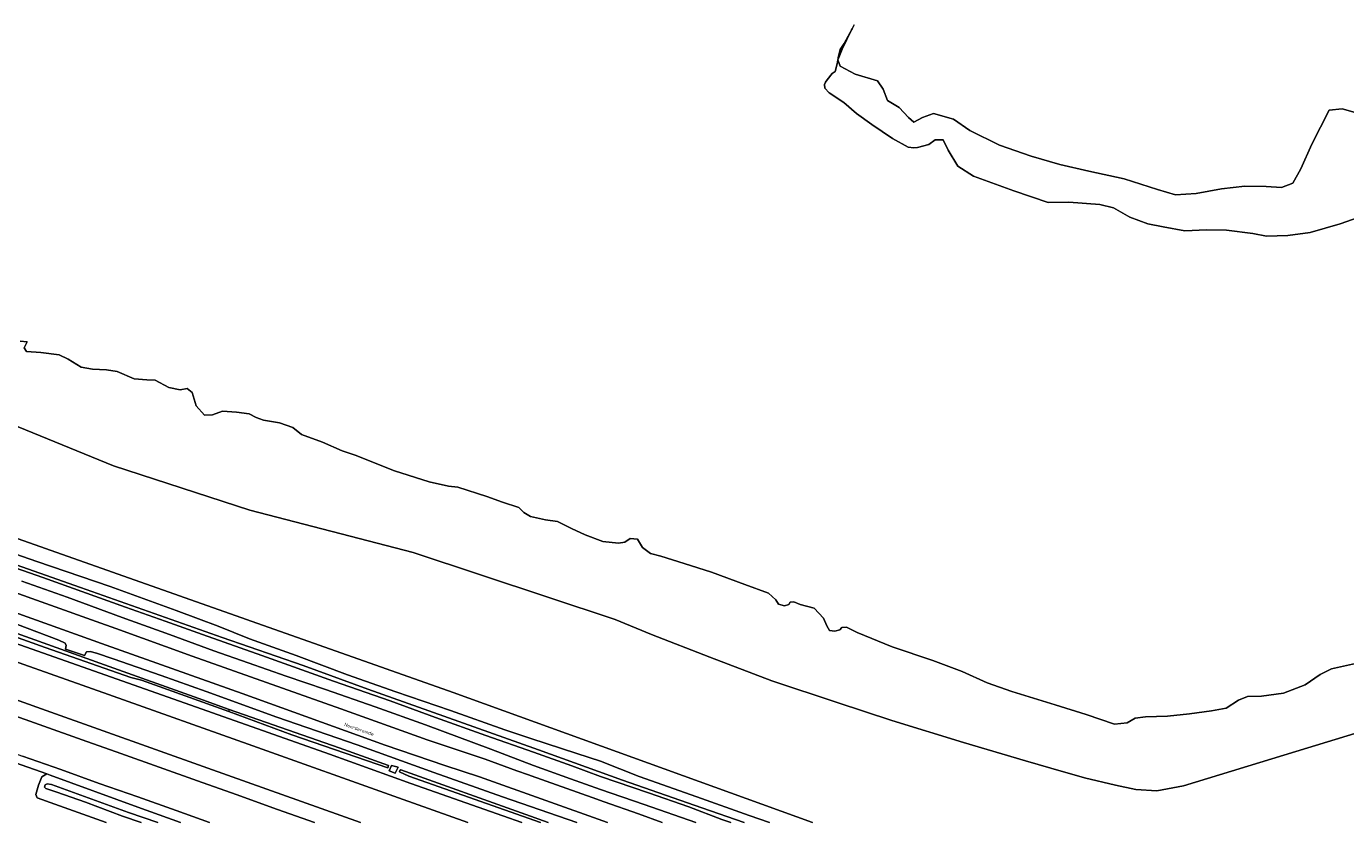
# Model space of a CAD drawing. Header units: metres. Extents: x 264570 to 266133, y 576109 to 577454.
# Tile 6 of 128: x 265211 to 265599, y 576111 to 576345. Entities that reach past the tile are written whole.
import ezdxf
from ezdxf.enums import TextEntityAlignment as Align

# ---------------------------------------------------------------- set-up
doc = ezdxf.new("R2010")
doc.units = ezdxf.units.M
doc.layers.add('B-WE-OG-TOPOGRAFIE-G', color=252, linetype='Continuous', lineweight=15)
doc.styles.add('NLCS-ISO-M200-T50', font='NLCS-ISO.ttf', dxfattribs={"height": 1})

msp = doc.modelspace()

# ---------------------------------------------------------------- linework, layer by layer
at = {"layer": 'B-WE-OG-TOPOGRAFIE-G'}
for points in [[(265442.18, 576110.84), (265336.46, 576149.09), (265135.89, 576219.9), (264996.35, 576268.28), (264915.95, 576296.94), (264874.16, 576311.84), (264823.02, 576331.79), (264749.88, 576362.56), (264745.56, 576371.76), (264746.05, 576376.01), (264745.85, 576379.08), (264744.83, 576384.83), (264736.55, 576431.82), (264721.68, 576516.86), (264709.02, 576588.6), (264703.9, 576617.07), (264698.7, 576633.82), (264690.74, 576649.33)], [(265454.48, 576345.58), (265453.84, 576344.4), (265451.48, 576340.07), (265450.32, 576338.3), (265449.78, 576335.86), (265449.71, 576335.47), (265449.65, 576335.32), (265449.68, 576335.25), (265449.47, 576334.05), (265448.85, 576331.84), (265447.98, 576331.26), (265446.5, 576329.33), (265446, 576328.69), (265445.69, 576328.01), (265445.8, 576326.9), (265447.09, 576325.52), (265451.44, 576322.65), (265455.13, 576319.45), (265459.69, 576316.21), (265465.75, 576312.13), (265470.35, 576309.55), (265472.01, 576309.41), (265473.05, 576309.42), (265476.39, 576310.33), (265478.33, 576311.74), (265480.68, 576311.67), (265482.16, 576308.65), (265485.01, 576303.97), (265489.62, 576300.99), (265501.44, 576296.71), (265511.57, 576293.27), (265517.65, 576293.34), (265526.72, 576292.68), (265530.73, 576291.73), (265535.55, 576288.99), (265540.86, 576287.03), (265545.36, 576286.08), (265551.76, 576284.96), (265558.12, 576285.25), (265564, 576285.18), (265571.77, 576284.2), (265575.74, 576283.4), (265582.07, 576283.54), (265588.58, 576284.42), (265597.47, 576286.96), (265602.71, 576288.86)], [(265605.96, 576318.54), (265598.08, 576320.79), (265594.25, 576320.4), (265589.12, 576310.44), (265585.86, 576303.23), (265583.5, 576299.01), (265580.23, 576297.74), (265575.63, 576297.95), (265569.44, 576298.05), (265562.55, 576297.31), (265555.06, 576295.9), (265549.01, 576295.54), (265543.67, 576297.12), (265533.92, 576300.24), (265523.51, 576302.52), (265514.97, 576304.49), (265506.53, 576306.87), (265497.21, 576310.1), (265488.45, 576314.42), (265483.7, 576317.79), (265477.83, 576319.51), (265474.59, 576318.24), (265472.06, 576316.94), (265470.48, 576318.31), (265467.7, 576321.19), (265464.32, 576323.3), (265462.98, 576326.64), (265461.36, 576329.06), (265454.75, 576331.03), (265450.39, 576333.38), (265449.68, 576335.25), (265449.65, 576335.32), (265449.71, 576335.47), (265450.91, 576338.41), (265453.72, 576344.07), (265453.84, 576344.4), (265454.48, 576345.58)], [(265602.71, 576288.86), (265597.47, 576286.96), (265588.58, 576284.42), (265582.07, 576283.54), (265575.74, 576283.4), (265571.77, 576284.2), (265564, 576285.18), (265558.12, 576285.25), (265551.76, 576284.96), (265545.36, 576286.08), (265540.86, 576287.03), (265535.55, 576288.99), (265530.73, 576291.73), (265526.72, 576292.68), (265517.65, 576293.34), (265511.57, 576293.27), (265501.44, 576296.71), (265489.62, 576300.99), (265485.01, 576303.97), (265482.16, 576308.65), (265480.68, 576311.67), (265478.33, 576311.74), (265476.39, 576310.33), (265473.05, 576309.42), (265472.01, 576309.41), (265470.35, 576309.55), (265465.75, 576312.13), (265459.69, 576316.21), (265455.13, 576319.45), (265451.44, 576322.65), (265447.09, 576325.52), (265445.8, 576326.9), (265445.69, 576328.01), (265446, 576328.69), (265446.5, 576329.33), (265447.98, 576331.26), (265448.85, 576331.84), (265449.47, 576334.05), (265449.68, 576335.25), (265450.39, 576333.38), (265454.75, 576331.03), (265461.36, 576329.06), (265462.98, 576326.64), (265464.32, 576323.3), (265467.7, 576321.19), (265470.48, 576318.31), (265472.06, 576316.94), (265474.59, 576318.24), (265477.83, 576319.51), (265483.7, 576317.79), (265488.45, 576314.42), (265497.21, 576310.1), (265506.53, 576306.87), (265514.97, 576304.49), (265523.51, 576302.52), (265533.92, 576300.24), (265543.67, 576297.12), (265549.01, 576295.54), (265555.06, 576295.9), (265562.55, 576297.31), (265569.44, 576298.05), (265575.63, 576297.95), (265580.23, 576297.74), (265583.5, 576299.01), (265585.86, 576303.23), (265589.12, 576310.44), (265594.25, 576320.4), (265598.08, 576320.79), (265605.96, 576318.54)], [(265209.05, 576252.5), (265211.13, 576252.28), (265210.32, 576250.53), (265210.99, 576249.42), (265215.18, 576249.17), (265220.57, 576248.47), (265223.17, 576247.21), (265227, 576244.8), (265230.42, 576244.21), (265234.54, 576244.06), (265237.63, 576243.51), (265242.65, 576241.4), (265246.36, 576241.15), (265248.85, 576241.04), (265252.79, 576238.81), (265256.14, 576238.15), (265258.22, 576238.53), (265259.67, 576237.41), (265260.9, 576233.44), (265263.31, 576230.69), (265265.69, 576230.84), (265268.58, 576231.89), (265272.72, 576231.64), (265276.45, 576231.12), (265278.53, 576230.05), (265280.72, 576229.2), (265285.36, 576228.42), (265289.3, 576227.09), (265291.91, 576225.01), (265298.08, 576222.72), (265303.84, 576220.2), (265307.7, 576218.91), (265319.19, 576214.38), (265329.38, 576211.09), (265335.16, 576209.84), (265337.87, 576209.48), (265346.39, 576206.77), (265350.98, 576205.15), (265355.83, 576203.56), (265357.31, 576202.12), (265359.23, 576200.93), (265363.62, 576199.87), (265367.23, 576199.47), (265371.27, 576197.32), (265375.3, 576195.48), (265380.5, 576193.52), (265385.16, 576193.08), (265387.04, 576193.35), (265388.58, 576194.43), (265390.7, 576194.24), (265392.18, 576191.77), (265394.51, 576190.03), (265397.58, 576189.25), (265404.42, 576187.09), (265412.51, 576184.57), (265422.28, 576180.89), (265429.24, 576178.35), (265431.41, 576176.4), (265432.19, 576175.14), (265433.93, 576174.62), (265435.27, 576174.99), (265435.64, 576175.72), (265436.67, 576175.76), (265438.56, 576175.02), (265442.69, 576173.89), (265445.4, 576171.02), (265446.4, 576168.73), (265447.21, 576167.39), (265448.73, 576167.17), (265450.28, 576167.54), (265450.88, 576168.25), (265452.17, 576168.32), (265455.3, 576166.77), (265465.63, 576162.55), (265477.64, 576158.51), (265486.26, 576155.29), (265493.61, 576151.96), (265500.9, 576149.44), (265513.64, 576145.45), (265522.69, 576142.69), (265531.09, 576139.82), (265534.78, 576140.19), (265537.17, 576141.56), (265540.22, 576141.94), (265546.69, 576142.13), (265553.13, 576142.88), (265559.57, 576143.74), (265563.94, 576144.52), (265567.51, 576146.83), (265570.14, 576147.95), (265574.3, 576148.07), (265580.78, 576148.89), (265587.19, 576151.33), (265591.58, 576154.44), (265594.94, 576156.11), (265601.95, 576157.68)], [(265601.95, 576157.68), (265594.94, 576156.11), (265591.58, 576154.44), (265587.19, 576151.33), (265580.78, 576148.89), (265574.3, 576148.07), (265570.14, 576147.95), (265567.51, 576146.83), (265563.94, 576144.52), (265559.57, 576143.74), (265553.13, 576142.88), (265546.69, 576142.13), (265540.22, 576141.94), (265537.17, 576141.56), (265534.78, 576140.19), (265531.09, 576139.82), (265522.69, 576142.69), (265513.64, 576145.45), (265500.9, 576149.44), (265493.61, 576151.96), (265486.26, 576155.29), (265477.64, 576158.51), (265465.63, 576162.55), (265455.3, 576166.77), (265452.17, 576168.32), (265450.88, 576168.25), (265450.28, 576167.54), (265448.73, 576167.17), (265447.21, 576167.39), (265446.4, 576168.73), (265445.4, 576171.02), (265442.69, 576173.89), (265438.56, 576175.02), (265436.67, 576175.76), (265435.64, 576175.72), (265435.27, 576174.99), (265433.93, 576174.62), (265432.19, 576175.14), (265431.41, 576176.4), (265429.24, 576178.35), (265422.28, 576180.89), (265412.51, 576184.57), (265404.42, 576187.09), (265397.58, 576189.25), (265394.51, 576190.03), (265392.18, 576191.77), (265390.7, 576194.24), (265388.58, 576194.43), (265387.04, 576193.35), (265385.16, 576193.08), (265380.5, 576193.52), (265375.3, 576195.48), (265371.27, 576197.32), (265367.23, 576199.47), (265363.62, 576199.87), (265359.23, 576200.93), (265357.31, 576202.12), (265355.83, 576203.56), (265350.98, 576205.15), (265346.39, 576206.77), (265337.87, 576209.48), (265335.16, 576209.84), (265329.38, 576211.09), (265319.19, 576214.38), (265307.7, 576218.91), (265303.84, 576220.2), (265298.08, 576222.72), (265291.91, 576225.01), (265289.3, 576227.09), (265285.36, 576228.42), (265280.72, 576229.2), (265278.53, 576230.05), (265276.45, 576231.12), (265272.72, 576231.64), (265268.58, 576231.89), (265265.69, 576230.84), (265263.31, 576230.69), (265260.9, 576233.44), (265259.67, 576237.41), (265258.22, 576238.53), (265256.14, 576238.15), (265252.79, 576238.81), (265248.85, 576241.04), (265246.36, 576241.15), (265242.65, 576241.4), (265237.63, 576243.51), (265234.54, 576244.06), (265230.42, 576244.21), (265227, 576244.8), (265223.17, 576247.21), (265220.57, 576248.47), (265215.18, 576249.17), (265210.99, 576249.42), (265210.32, 576250.53), (265211.13, 576252.28), (265209.05, 576252.5)], [(265647.06, 576150.89), (265584.37, 576131.8), (265551.39, 576121.7), (265543.52, 576120.23), (265537.33, 576120.56), (265531.34, 576121.85), (265522.28, 576124.02), (265512.31, 576126.87), (265504.87, 576129.01), (265486.59, 576134.37), (265465.59, 576140.85), (265449.42, 576146.14), (265430.28, 576152.55), (265412.04, 576159.54), (265394.86, 576166.19), (265384.19, 576170.6), (265324.7, 576190.35), (265276.65, 576202.76), (265236.56, 576215.81), (265208.55, 576227.27)], [(265208.55, 576227.27), (265236.56, 576215.81), (265276.65, 576202.76), (265324.7, 576190.35), (265384.19, 576170.6), (265394.86, 576166.19), (265412.04, 576159.54), (265430.28, 576152.55), (265449.42, 576146.14), (265465.59, 576140.85), (265486.59, 576134.37), (265504.87, 576129.01), (265512.31, 576126.87), (265522.28, 576124.02), (265531.34, 576121.85), (265537.33, 576120.56), (265543.52, 576120.23), (265551.39, 576121.7), (265584.37, 576131.8), (265647.06, 576150.89)], [(265135.89, 576219.9), (265336.46, 576149.09), (265442.18, 576110.84)], [(265340.83, 576110.84), (265320.42, 576118.13), (265277.56, 576133.41), (265235.11, 576148.49), (265192.93, 576163.48), (265150.34, 576178.64), (265123.6, 576188.18), (265125.26, 576192.71), (265160.05, 576180.57), (265200.59, 576166.1), (265247.62, 576149.5), (265300.09, 576130.94), (265324.01, 576122.33), (265351.14, 576112.84), (265356.65, 576110.84)], [(265197.3, 576193.48), (265214.03, 576187.63), (265235.57, 576180.29), (265254.97, 576173.26), (265261.61, 576170.79), (265267.37, 576168.59), (265276.53, 576164.91), (265290.32, 576160.04), (265305.42, 576154.32), (265319.6, 576149.34), (265335.66, 576143.83), (265351.68, 576138.15), (265359.32, 576135.61), (265372.88, 576131.13), (265379.88, 576128.9), (265391.18, 576124.45), (265408.18, 576118.4), (265423.59, 576112.94), (265429.52, 576110.84)], [(265429.52, 576110.84), (265423.59, 576112.94), (265408.18, 576118.4), (265391.18, 576124.45), (265379.88, 576128.9), (265372.88, 576131.13), (265359.32, 576135.61), (265351.68, 576138.15), (265335.66, 576143.83), (265319.6, 576149.34), (265305.42, 576154.32), (265290.32, 576160.04), (265276.53, 576164.91), (265267.37, 576168.59), (265261.61, 576170.79), (265254.97, 576173.26), (265235.57, 576180.29), (265214.03, 576187.63), (265197.3, 576193.48)], [(265309.18, 576110.84), (265264.32, 576126.88), (265216.7, 576143.78), (265170.34, 576160.37), (265123.01, 576177.18), (265119.98, 576178.26), (265120.2, 576178.85), (265121.35, 576182), (265122.52, 576185.22), (265123.6, 576188.18), (265150.34, 576178.64), (265192.93, 576163.48), (265235.11, 576148.49), (265277.56, 576133.41), (265320.42, 576118.13), (265340.83, 576110.84)], [(265397.99, 576110.84), (265390.97, 576113.39), (265380.92, 576116.92), (265377.38, 576118.19), (265359.4, 576124.62), (265358.61, 576124.85), (265355.24, 576126.05), (265345.94, 576129.47), (265328.86, 576135.17), (265303.47, 576144.3), (265259.72, 576159.82), (265237.26, 576167.96), (265231.42, 576169.96), (265176.29, 576189.76)], [(265176.29, 576189.76), (265231.42, 576169.96), (265237.26, 576167.96), (265259.72, 576159.82), (265303.47, 576144.3), (265328.86, 576135.17), (265345.94, 576129.47), (265355.24, 576126.05), (265358.61, 576124.85), (265359.4, 576124.62), (265377.38, 576118.19), (265380.92, 576116.92), (265390.97, 576113.39), (265397.99, 576110.84)], [(265422.12, 576110.84), (265409.62, 576115.19), (265386.29, 576123.37), (265361.61, 576132.25), (265333.75, 576142.13), (265311.36, 576150.11), (265292.37, 576157.03), (265268.51, 576165.34), (265248.55, 576172.37), (265226.87, 576179.99), (265202.8, 576188.43)], [(265202.8, 576188.43), (265226.87, 576179.99), (265248.55, 576172.37), (265268.51, 576165.34), (265292.37, 576157.03), (265311.36, 576150.11), (265333.75, 576142.13), (265361.61, 576132.25), (265386.29, 576123.37), (265409.62, 576115.19), (265422.12, 576110.84)], [(265203.66, 576187.21), (265215.73, 576182.98), (265240.06, 576174.19), (265251.8, 576170.08), (265262.74, 576166.19), (265280.16, 576159.96), (265301.33, 576152.42), (265317.98, 576146.62), (265331.26, 576141.74), (265346.12, 576136.45), (265360.09, 576131.59), (265371.44, 576127.57), (265379.83, 576124.42), (265394, 576119.58), (265405.82, 576115.51), (265415.55, 576111.78), (265418.22, 576110.84)], [(265418.22, 576110.84), (265415.55, 576111.78), (265405.82, 576115.51), (265394, 576119.58), (265379.83, 576124.42), (265371.44, 576127.57), (265360.09, 576131.59), (265346.12, 576136.45), (265331.26, 576141.74), (265317.98, 576146.62), (265301.33, 576152.42), (265280.16, 576159.96), (265262.74, 576166.19), (265251.8, 576170.08), (265240.06, 576174.19), (265215.73, 576182.98), (265203.66, 576187.21)], [(265166.57, 576180.17), (265216.41, 576162.37), (265241.64, 576153.5), (265244.82, 576152.72), (265270.45, 576143.5), (265288.98, 576136.67), (265317.28, 576126.97), (265317.43, 576127.65), (265302.93, 576132.81), (265270.54, 576144.13), (265261.66, 576147.33), (265233.92, 576157.29), (265190.04, 576172.95)], [(265407.93, 576110.84), (265392.66, 576116.16), (265379.81, 576120.6), (265371.04, 576123.69), (265360.17, 576127.64), (265347.58, 576132.49), (265328.31, 576139.59), (265313.52, 576144.88), (265298.89, 576149.99), (265287.34, 576153.96), (265276.13, 576157.85), (265266.04, 576161.38), (265253, 576166.2), (265239.15, 576171.2), (265222.9, 576177.17), (265209.56, 576181.88)], [(265209.56, 576181.88), (265222.9, 576177.17), (265239.15, 576171.2), (265253, 576166.2), (265266.04, 576161.38), (265276.13, 576157.85), (265287.34, 576153.96), (265298.89, 576149.99), (265313.52, 576144.88), (265328.31, 576139.59), (265347.58, 576132.49), (265360.17, 576127.64), (265371.04, 576123.69), (265379.81, 576120.6), (265392.66, 576116.16), (265407.93, 576110.84)], [(265295.74, 576110.84), (265284.84, 576114.72), (265272.6, 576119.08), (265261.29, 576123.11), (265249.99, 576127.14), (265238.67, 576131.17), (265227.36, 576135.19), (265216.05, 576139.21), (265204.75, 576143.24), (265193.42, 576147.29), (265182.11, 576151.3), (265170.82, 576155.36), (265159.51, 576159.39), (265148.21, 576163.41), (265136.97, 576167.43), (265125.66, 576171.44), (265114.36, 576175.48), (265119.98, 576178.26), (265123.01, 576177.18), (265170.34, 576160.37), (265216.7, 576143.78), (265264.32, 576126.88), (265309.18, 576110.84)], [(265190.58, 576178.7), (265234.36, 576163.08), (265274.38, 576148.84), (265316.53, 576133.66), (265334, 576127.65), (265344.19, 576124.29), (265381.92, 576110.84)], [(265381.92, 576110.84), (265344.19, 576124.29), (265334, 576127.65), (265316.53, 576133.66), (265274.38, 576148.84), (265234.36, 576163.08), (265190.58, 576178.7)], [(265192.44, 576175.07), (265220.5, 576164.56), (265222.37, 576163.61), (265222.65, 576162.9), (265222.43, 576161.82), (265228.01, 576160), (265228.63, 576161.07), (265229.71, 576161.18), (265231.58, 576160.73), (265236.41, 576159.02), (265250.62, 576154.1), (265263.8, 576149.43), (265284.65, 576141.88), (265308.21, 576133.68), (265330.82, 576125.58), (265351.05, 576118.41), (265372.85, 576110.84)], [(265372.85, 576110.84), (265351.05, 576118.41), (265330.82, 576125.58), (265308.21, 576133.68), (265284.65, 576141.88), (265263.8, 576149.43), (265250.62, 576154.1), (265236.41, 576159.02), (265231.58, 576160.73), (265229.71, 576161.18), (265228.63, 576161.07), (265228.01, 576160), (265222.43, 576161.82), (265222.65, 576162.9), (265222.37, 576163.61), (265220.5, 576164.56), (265192.44, 576175.07)], [(265356.65, 576110.84), (265351.14, 576112.84), (265324.01, 576122.33), (265300.09, 576130.94), (265247.62, 576149.5), (265200.59, 576166.1)], [(265256.31, 576110.84), (265243.74, 576115.39), (265217.9, 576124.83), (265216.94, 576125.16), (265207.72, 576128.39), (265187.94, 576135.3), (265148.86, 576149.05), (265113.91, 576161.68), (265118.38, 576163.02), (265129.68, 576159), (265140.98, 576154.96), (265152.31, 576150.89), (265163.62, 576146.86), (265174.93, 576142.86), (265187.16, 576138.45), (265198.47, 576134.44), (265209.75, 576130.4), (265221.07, 576126.44), (265232.37, 576122.39), (265243.67, 576118.39), (265254.97, 576114.36), (265264.83, 576110.84)], [(265204.75, 576143.24), (265216.05, 576139.21), (265227.36, 576135.19), (265238.67, 576131.17), (265249.99, 576127.14), (265261.29, 576123.11), (265272.6, 576119.08), (265284.84, 576114.72), (265295.74, 576110.84)], [(265188.13, 576110.84), (265173.24, 576115.03), (265175.51, 576115.78), (265176.54, 576117.32), (265177.97, 576123.13), (265179.33, 576128.77), (265180.3, 576129.95), (265181.05, 576130.02), (265182.18, 576129.65), (265192.13, 576125.84), (265204.83, 576121.36), (265206.85, 576122.46), (265207.75, 576124.42), (265208.17, 576127.26), (265208.04, 576127.77), (265207.72, 576128.39), (265216.94, 576125.16), (265215.52, 576124.29), (265214.53, 576121.88), (265213.68, 576119.15), (265214.1, 576118.09), (265219.32, 576116.25), (265234.42, 576110.84)], [(265264.83, 576110.84), (265254.97, 576114.36), (265243.67, 576118.39), (265232.37, 576122.39), (265221.07, 576126.44), (265209.75, 576130.4)], [(265234.42, 576110.84), (265219.32, 576116.25), (265214.1, 576118.09), (265213.68, 576119.15), (265214.53, 576121.88), (265215.52, 576124.29), (265216.94, 576125.16), (265217.9, 576124.83), (265243.74, 576115.39), (265256.31, 576110.84)], [(265364.43, 576110.84), (265357.82, 576113.21), (265321.07, 576126.32), (265320.76, 576126.21), (265320.71, 576125.74), (265323.46, 576124.48), (265362.22, 576110.84)], [(265362.22, 576110.84), (265323.46, 576124.48), (265320.71, 576125.74), (265320.76, 576126.21), (265321.07, 576126.32), (265357.82, 576113.21), (265364.43, 576110.84)], [(265249.58, 576110.84), (265240.95, 576113.86), (265224.83, 576119.73), (265218.32, 576122.03), (265217.02, 576122.29), (265216.41, 576121.98), (265216.26, 576121.31), (265216.65, 576120.86), (265219.86, 576119.79), (265228.35, 576116.83), (265239.18, 576112.75), (265244.7, 576110.84)], [(265244.7, 576110.84), (265239.18, 576112.75), (265228.35, 576116.83), (265219.86, 576119.79), (265216.65, 576120.86), (265216.26, 576121.31), (265216.41, 576121.98), (265217.02, 576122.29), (265218.32, 576122.03), (265224.83, 576119.73), (265240.95, 576113.86), (265249.58, 576110.84)]]:
    msp.add_lwpolyline(points, dxfattribs=at)
for points in [[(265449.71, 576335.47), (265449.78, 576335.86), (265450.32, 576338.3), (265451.48, 576340.07), (265453.84, 576344.4), (265453.72, 576344.07), (265450.91, 576338.41), (265449.71, 576335.47)], [(265126.39, 576195.8), (265190.04, 576172.95), (265233.92, 576157.29), (265261.66, 576147.33), (265270.54, 576144.13), (265270.45, 576143.5), (265244.82, 576152.72), (265241.64, 576153.5), (265216.41, 576162.37), (265166.57, 576180.17), (265125.99, 576194.73), (265126.39, 576195.8)], [(265270.54, 576144.13), (265302.93, 576132.81), (265317.43, 576127.65), (265317.28, 576126.97), (265288.98, 576136.67), (265270.45, 576143.5), (265270.54, 576144.13)], [(265320.34, 576127.19), (265318.32, 576127.64), (265317.66, 576126.05), (265319.46, 576125.41), (265320.34, 576127.19)], [(265318.32, 576127.64), (265320.34, 576127.19), (265319.46, 576125.41), (265317.66, 576126.05), (265318.32, 576127.64)]]:
    msp.add_lwpolyline(points, close=True, dxfattribs=at)

# ---------------------------------------------------------------- texts
at = {"layer": 'B-WE-OG-TOPOGRAFIE-G', "style": 'NLCS-ISO-M200-T50'}
msp.add_text('Noordereinde', height=1, rotation=340.5, dxfattribs=at).set_placement((265308.82, 576138.29), align=Align.MIDDLE)

doc.saveas('drawing.dxf')
